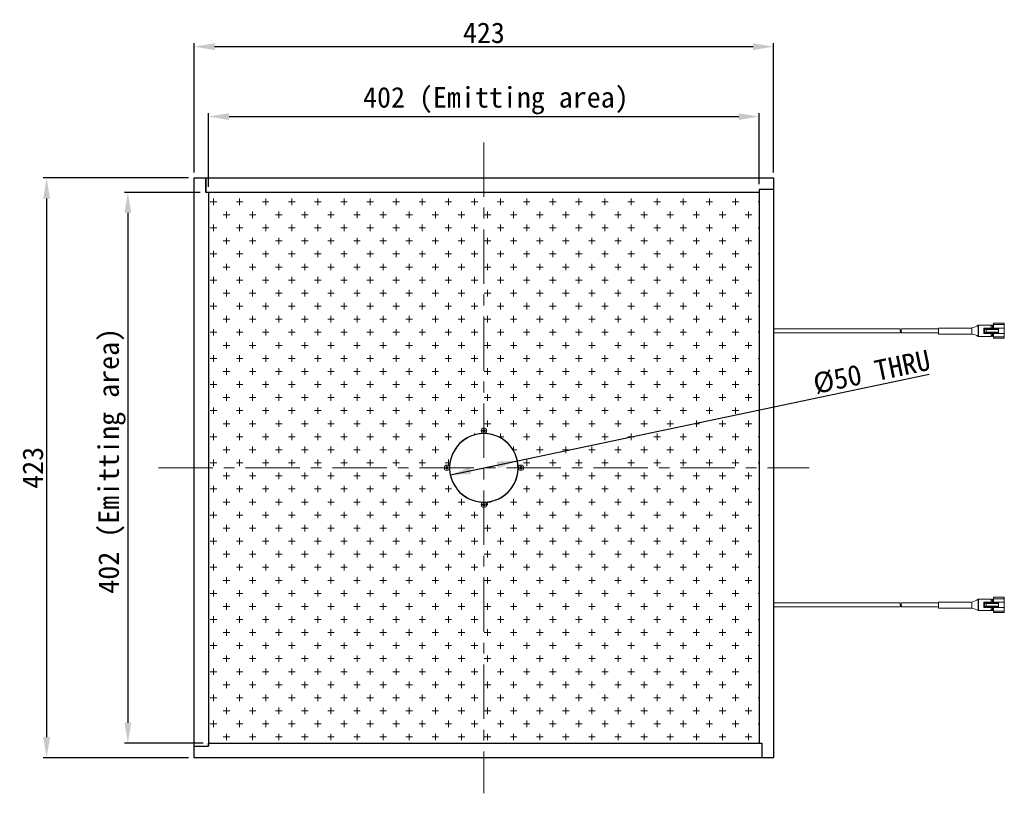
# Model space of a CAD drawing. Header units: millimetres. Extents: x 0 to 420, y 0 to 297.
# Tile 3 of 11: x 100 to 244, y 110 to 223. Entities that reach past the tile are written whole.
import ezdxf

# ---------------------------------------------------------------- set-up
doc = ezdxf.new("R2010")
doc.units = ezdxf.units.MM
doc.header["$LTSCALE"] = 0.25
doc.linetypes.add('CENTER', pattern=[50.8, 31.75, -6.35, 6.35, -6.35])
for name, color, linetype, lineweight in [('C-SIDE COVER', 7, 'Continuous', 25), ('CABLE 3P', 7, 'Continuous', 20), ('CENTER', 1, 'CENTER', 9), ('DIFFUSER', 4, 'Continuous', 20), ('DIMENSION', 6, 'Continuous', 15), ('MXB7785', 7, 'Continuous', 20), ('MXB8607', 7, 'Continuous', 20), ('SIDE COVER', 7, 'Continuous', 25)]:
    doc.layers.add(name, color=color, linetype=linetype, lineweight=lineweight)
doc.styles.add('VS Standard', font='msgothic.ttc', dxfattribs={"height": 3})
doc.dimstyles.new('VS Standard x0.2', dxfattribs={"dimtxt": 3, "dimasz": 3, "dimexe": 0.5, "dimexo": 0.8, "dimgap": 0.5, "dimtad": 3, "dimlfac": 5, "dimrnd": 0.0001, "dimzin": 9, "dimdsep": 46, "dimtxsty": 'VS Standard', "dimcen": 0, "dimaunit": 1, "dimadec": 0, "dimazin": 2, "dimtfac": 1, "dimtmove": 0, "dimatfit": 2, "dimfxl": 1, "dimtolj": 1, "dimtzin": 0, "dimarcsym": 0})

# ---------------------------------------------------------------- blocks, each defined once
blk = doc.blocks.new('*D7')
at = {"layer": 'Defpoints', "color": 0}
for p in [(207.78, 208.65), (127.38, 197.59), (207.78, 197.99)]:
    blk.add_point(p, dxfattribs=at)
at = {"layer": 'DIMENSION', "color": 0, "lineweight": -2}
for p, q in [((127.38, 198.39), (127.38, 209.15)), ((130.38, 208.65), (204.78, 208.65)), ((207.78, 198.79), (207.78, 209.15))]:
    blk.add_line(p, q, dxfattribs=at)
at = {"layer": 'DIMENSION', "color": 0}
for points in [[(130.38, 209.15), (130.38, 208.15), (127.38, 208.65)], [(204.78, 208.15), (204.78, 209.15), (207.78, 208.65)]]:
    blk.add_solid(points, dxfattribs=at)
at = {"layer": 'DIMENSION', "color": 0, "insert": (168.31, 210.97), "char_height": 3, "attachment_point": 5, "style": 'VS Standard'}
blk.add_mtext('\\A1;\\A1; 402 (Emitting area)', dxfattribs=at)
blk = doc.blocks.new('*D8')
at = {"layer": 'Defpoints', "color": 0}
for p in [(209.88, 218.86), (125.28, 199.69), (209.88, 199.69)]:
    blk.add_point(p, dxfattribs=at)
at = {"layer": 'DIMENSION', "color": 0, "lineweight": -2}
for p, q in [((125.28, 200.49), (125.28, 219.36)), ((128.28, 218.86), (206.88, 218.86)), ((209.88, 200.49), (209.88, 219.36))]:
    blk.add_line(p, q, dxfattribs=at)
at = {"layer": 'DIMENSION', "color": 0}
for points in [[(128.28, 219.36), (128.28, 218.36), (125.28, 218.86)], [(206.88, 218.36), (206.88, 219.36), (209.88, 218.86)]]:
    blk.add_solid(points, dxfattribs=at)
at = {"layer": 'DIMENSION', "color": 0, "insert": (167.58, 220.86), "char_height": 3, "attachment_point": 5, "style": 'VS Standard'}
blk.add_mtext('\\A1;423', dxfattribs=at)
blk = doc.blocks.new('*D9')
at = {"layer": 'Defpoints', "color": 0}
for p in [(126.98, 197.59), (115.61, 117.19), (127.38, 117.19)]:
    blk.add_point(p, dxfattribs=at)
at = {"layer": 'DIMENSION', "color": 0, "lineweight": -2}
for p, q in [((126.18, 197.59), (115.11, 197.59)), ((115.61, 194.59), (115.61, 120.19)), ((126.58, 117.19), (115.11, 117.19))]:
    blk.add_line(p, q, dxfattribs=at)
at = {"layer": 'DIMENSION', "color": 0}
for points in [[(116.11, 194.59), (115.11, 194.59), (115.61, 197.59)], [(115.11, 120.19), (116.11, 120.19), (115.61, 117.19)]]:
    blk.add_solid(points, dxfattribs=at)
at = {"layer": 'DIMENSION', "color": 0, "insert": (113.29, 157.39), "char_height": 3, "attachment_point": 5, "rotation": 90, "style": 'VS Standard'}
blk.add_mtext('\\A1;\\A1; 402 (Emitting area)', dxfattribs=at)
blk = doc.blocks.new('*D10')
at = {"layer": 'Defpoints', "color": 0}
for p in [(125.28, 199.69), (103.75, 115.09), (125.28, 115.09)]:
    blk.add_point(p, dxfattribs=at)
at = {"layer": 'DIMENSION', "color": 0, "lineweight": -2}
for p, q in [((124.48, 199.69), (103.25, 199.69)), ((103.75, 196.69), (103.75, 118.09)), ((124.48, 115.09), (103.25, 115.09))]:
    blk.add_line(p, q, dxfattribs=at)
at = {"layer": 'DIMENSION', "color": 0}
for points in [[(104.25, 196.69), (103.25, 196.69), (103.75, 199.69)], [(103.25, 118.09), (104.25, 118.09), (103.75, 115.09)]]:
    blk.add_solid(points, dxfattribs=at)
at = {"layer": 'DIMENSION', "color": 0, "insert": (101.75, 157.39), "char_height": 3, "attachment_point": 5, "rotation": 90, "style": 'VS Standard'}
blk.add_mtext('\\A1;423', dxfattribs=at)
blk = doc.blocks.new('*D14')
at = {"layer": 'Defpoints', "color": 0}
for p in [(172.47, 158.42), (162.69, 156.36)]:
    blk.add_point(p, dxfattribs=at)
at = {"layer": 'DIMENSION', "color": 0, "lineweight": -2}
for p, q in [((172.47, 158.42), (232.6, 171.08)), ((162.69, 156.36), (172.47, 158.42)), ((162.69, 156.36), (169.54, 157.8))]:
    blk.add_line(p, q, dxfattribs=at)
blk.add_arc((167.58, 157.39), 5, 276.6553, 17.6181, dxfattribs=at)
at = {"layer": 'DIMENSION', "color": 0}
for points in [[(169.64, 157.31), (169.44, 158.29), (172.47, 158.42)], [(165.52, 157.47), (165.73, 156.49), (162.69, 156.36)]]:
    blk.add_solid(points, dxfattribs=at)
at = {"layer": 'DIMENSION', "color": 0, "insert": (224.2, 171.35), "char_height": 3, "attachment_point": 5, "rotation": 11.8861, "style": 'VS Standard'}
blk.add_mtext('\\A1;\\A1;%%c50 THRU', dxfattribs=at)

msp = doc.modelspace()

# ---------------------------------------------------------------- hatches: boundary and pattern name
at = {"layer": 'DIFFUSER'}
h = msp.add_hatch(dxfattribs=at)
h.set_pattern_fill('PLUSSES', color=256, scale=0.25, style=0)
h.paths.add_polyline_path([(127.3814, 117.1921), (207.7814, 117.1921), (207.7814, 197.5921), (127.3814, 197.5921)])
h.paths.add_polyline_path([(167.5814, 152.3921, -0.011004), (167.3614, 152.3969, -0.38865945), (162.5863, 157.1721, -0.011004), (162.5814, 157.3921), (162.5764, 157.3921, -1), (161.7864, 157.3921, -1), (162.5764, 157.3921), (162.5814, 157.3921, -0.011004), (162.5863, 157.6121, -0.38865945), (167.3614, 162.3872, -0.011004), (167.5814, 162.3921), (167.5814, 162.3971, -2.41421356), (167.9764, 162.7921, -0.41421356), (167.5814, 162.3971), (167.5814, 162.3921, -0.011004), (167.8014, 162.3872, -0.38865945), (172.5766, 157.6121, -0.011004), (172.5814, 157.3921), (172.5864, 157.3921, -1), (173.3764, 157.3921, -1), (172.5864, 157.3921), (172.5814, 157.3921, -0.011004), (172.5766, 157.1721, -0.38865945), (167.8014, 152.3969, -0.011004), (167.5814, 152.3921), (167.5814, 152.3871, -0.41421356), (167.9764, 151.9921, -2.41421356), (167.5814, 152.3871)], flags=16)
h.paths.add_polyline_path([(167.3814, 152.0421), (167.5314, 152.0421), (167.5314, 152.1921), (167.6314, 152.1921), (167.6314, 152.0421), (167.7814, 152.0421), (167.7814, 151.9421), (167.6314, 151.9421), (167.6314, 151.7921), (167.5314, 151.7921), (167.5314, 151.9421), (167.3814, 151.9421)], flags=0)
h.paths.add_polyline_path([(167.4107, 151.9713), (167.5607, 151.9713), (167.5607, 151.8213), (167.6022, 151.8213), (167.6022, 151.9713), (167.7522, 151.9713), (167.7522, 152.0128), (167.6022, 152.0128), (167.6022, 152.1628), (167.5607, 152.1628), (167.5607, 152.0128), (167.4107, 152.0128)], flags=0)
h.paths.add_polyline_path([(162.2314, 157.3421), (162.2314, 157.1921), (162.1314, 157.1921), (162.1314, 157.3421), (161.9814, 157.3421), (161.9814, 157.4421), (162.1314, 157.4421), (162.1314, 157.5921), (162.2314, 157.5921), (162.2314, 157.4421), (162.3814, 157.4421), (162.3814, 157.3421)], flags=0)
h.paths.add_polyline_path([(162.1607, 157.2213), (162.2022, 157.2213), (162.2022, 157.3713), (162.3522, 157.3713), (162.3522, 157.4128), (162.2022, 157.4128), (162.2022, 157.5628), (162.1607, 157.5628), (162.1607, 157.4128), (162.0107, 157.4128), (162.0107, 157.3713), (162.1607, 157.3713)], flags=0)
h.paths.add_polyline_path([(172.9314, 157.3421), (172.7814, 157.3421), (172.7814, 157.4421), (172.9314, 157.4421), (172.9314, 157.5921), (173.0314, 157.5921), (173.0314, 157.4421), (173.1814, 157.4421), (173.1814, 157.3421), (173.0314, 157.3421), (173.0314, 157.1921), (172.9314, 157.1921)], flags=0)
h.paths.add_polyline_path([(172.9607, 157.2213), (173.0022, 157.2213), (173.0022, 157.3713), (173.1522, 157.3713), (173.1522, 157.4128), (173.0022, 157.4128), (173.0022, 157.5628), (172.9607, 157.5628), (172.9607, 157.4128), (172.8107, 157.4128), (172.8107, 157.3713), (172.9607, 157.3713)], flags=0)
h.paths.add_polyline_path([(167.5314, 162.5921), (167.5314, 162.7421), (167.3814, 162.7421), (167.3814, 162.8421), (167.5314, 162.8421), (167.5314, 162.9921), (167.6314, 162.9921), (167.6314, 162.8421), (167.7814, 162.8421), (167.7814, 162.7421), (167.6314, 162.7421), (167.6314, 162.5921)], flags=0)
h.paths.add_polyline_path([(167.4107, 162.7713), (167.5607, 162.7713), (167.5607, 162.6213), (167.6022, 162.6213), (167.6022, 162.7713), (167.7522, 162.7713), (167.7522, 162.8128), (167.6022, 162.8128), (167.6022, 162.9628), (167.5607, 162.9628), (167.5607, 162.8128), (167.4107, 162.8128)], flags=0)

# ---------------------------------------------------------------- linework, layer by layer
for p, q in [((209.8814, 177.6921), (209.8814, 177.0921)), ((209.8814, 137.6921), (209.8814, 137.0921))]:
    msp.add_line(p, q)
at = {"layer": 'C-SIDE COVER', "linetype": 'Continuous', "lineweight": 25}
for p, q in [((209.8814, 197.9921), (207.7814, 197.9921)), ((207.7814, 197.9921), (207.7814, 117.1921)), ((209.8814, 197.9921), (207.7814, 197.9921)), ((209.8814, 197.9921), (209.8814, 115.0921)), ((208.1814, 117.1921), (208.1814, 115.0921)), ((209.8814, 115.0921), (208.1814, 115.0921))]:
    msp.add_line(p, q, dxfattribs=at)
at = {"layer": 'CABLE 3P'}
for p, q in [((243.5549, 178.4921), (241.9549, 178.4921)), ((241.9549, 178.4921), (241.9549, 178.2921)), ((241.9549, 178.2921), (241.9549, 177.7921)), ((241.9549, 178.2921), (243.5549, 178.2921)), ((243.5549, 178.2921), (243.5549, 178.4921)), ((243.5549, 177.7921), (243.5549, 178.2921)), ((209.8814, 177.6921), (228.3756, 177.6921)), ((209.8814, 177.6921), (209.8814, 177.0921)), ((209.8814, 177.0921), (228.3756, 177.0921)), ((228.5164, 177.0921), (233.9549, 177.0921)), ((228.5228, 177.6921), (233.9549, 177.6921)), ((238.8349, 177.7921), (233.9549, 177.7921)), ((233.9549, 177.7921), (233.9549, 177.3521)), ((233.9549, 176.9121), (233.9549, 177.3521)), ((238.8349, 176.9121), (233.9549, 176.9121)), ((238.8349, 176.9021), (238.8349, 177.8021)), ((239.7349, 178.2121), (239.7973, 178.2121)), ((239.7349, 176.5721), (239.7349, 178.2121)), ((239.7973, 178.2121), (241.6549, 178.2121)), ((239.7973, 178.2121), (239.7973, 176.5721)), ((240.5776, 177.7921), (240.6776, 177.7921)), ((240.5776, 177.7921), (240.5776, 176.9921)), ((240.6776, 176.9921), (240.5776, 176.9921)), ((240.6776, 177.7921), (240.9049, 177.7921)), ((240.6776, 177.7921), (240.6776, 176.9921)), ((240.9049, 176.9921), (240.6776, 176.9921)), ((240.8136, 177.6721), (240.8136, 177.6121)), ((240.8136, 177.6721), (240.822, 177.6721)), ((240.8136, 177.6121), (240.822, 177.6121)), ((240.8136, 177.1721), (240.822, 177.1721)), ((240.8136, 177.1721), (240.8136, 177.1121)), ((240.8136, 177.1121), (240.822, 177.1121)), ((240.822, 177.6121), (240.822, 177.6721)), ((240.822, 177.6721), (242.6849, 177.6721)), ((242.6849, 177.6121), (240.822, 177.6121)), ((240.822, 177.1121), (240.822, 177.1721)), ((240.822, 177.1721), (242.6849, 177.1721)), ((242.6849, 177.1121), (240.822, 177.1121)), ((240.9049, 177.7121), (240.9009, 177.7121)), ((240.9009, 177.5721), (240.9049, 177.5721)), ((240.9049, 177.2121), (240.9009, 177.2121)), ((240.9009, 177.0721), (240.9049, 177.0721)), ((240.9049, 177.7921), (242.7049, 177.7921)), ((240.9049, 177.7921), (240.9049, 177.7121)), ((240.9049, 177.5721), (240.9049, 177.2121)), ((240.9049, 177.0721), (240.9049, 176.9921)), ((242.7049, 176.9921), (240.9049, 176.9921)), ((242.7049, 177.6921), (240.9092, 177.6921)), ((240.9092, 177.5921), (242.7049, 177.5921)), ((242.7049, 177.1921), (240.9092, 177.1921)), ((240.9092, 177.0921), (242.7049, 177.0921)), ((241.6549, 178.2121), (241.6549, 177.7921)), ((241.8549, 178.1921), (241.6549, 178.1921)), ((241.6549, 178.0921), (241.8549, 178.0921)), ((241.6549, 176.9921), (241.6549, 176.5721)), ((241.8549, 178.1921), (241.8549, 178.0921)), ((241.9549, 178.0921), (241.8549, 178.0921)), ((241.8549, 178.0921), (241.8549, 177.7921)), ((241.8549, 176.9921), (241.8549, 176.6921)), ((241.9549, 176.9921), (241.9549, 176.4921)), ((242.6849, 177.6721), (242.7049, 177.6921)), ((242.6849, 177.6721), (242.6849, 177.6121)), ((242.6849, 177.6121), (242.7049, 177.5921)), ((242.6849, 177.1721), (242.7049, 177.1921)), ((242.6849, 177.1721), (242.6849, 177.1121)), ((242.6849, 177.1121), (242.7049, 177.0921)), ((242.7049, 177.7921), (242.7049, 177.6921)), ((243.5549, 177.7921), (242.7049, 177.7921)), ((242.7049, 177.5921), (242.7049, 177.6921)), ((242.7049, 177.5921), (242.7049, 177.1921)), ((242.7049, 177.0921), (242.7049, 177.1921)), ((242.7049, 177.0921), (242.7049, 176.9921)), ((242.7049, 176.9921), (243.5549, 176.9921)), ((243.5549, 176.9921), (243.5549, 177.7921)), ((243.5549, 176.9921), (243.5549, 176.4921)), ((239.7973, 176.5721), (239.7349, 176.5721)), ((241.6549, 176.5721), (239.7973, 176.5721)), ((241.8549, 176.6921), (241.6549, 176.6921)), ((241.6549, 176.5921), (241.8549, 176.5921)), ((241.8549, 176.6921), (241.8549, 176.5921)), ((241.8549, 176.6921), (241.9549, 176.6921)), ((241.9549, 176.4921), (241.9549, 176.2921)), ((243.5549, 176.4921), (241.9549, 176.4921)), ((241.9549, 176.2921), (243.5549, 176.2921)), ((243.5549, 176.2921), (243.5549, 176.4921)), ((239.7349, 138.2121), (239.7973, 138.2121)), ((239.7349, 136.5721), (239.7349, 138.2121)), ((239.7973, 138.2121), (241.6549, 138.2121)), ((239.7973, 138.2121), (239.7973, 136.5721)), ((241.6549, 138.2121), (241.6549, 137.7921)), ((241.8549, 138.1921), (241.6549, 138.1921)), ((241.6549, 138.0921), (241.8549, 138.0921)), ((241.8549, 138.1921), (241.8549, 138.0921)), ((241.9549, 138.0921), (241.8549, 138.0921)), ((241.8549, 138.0921), (241.8549, 137.7921)), ((243.5549, 138.4921), (241.9549, 138.4921)), ((241.9549, 138.4921), (241.9549, 138.2921)), ((241.9549, 138.2921), (241.9549, 137.7921)), ((241.9549, 138.2921), (243.5549, 138.2921)), ((243.5549, 138.2921), (243.5549, 138.4921)), ((243.5549, 137.7921), (243.5549, 138.2921)), ((209.8814, 137.6921), (228.3756, 137.6921)), ((209.8814, 137.6921), (209.8814, 137.0921)), ((209.8814, 137.0921), (228.3756, 137.0921)), ((228.5164, 137.0921), (233.9549, 137.0921)), ((228.5228, 137.6921), (233.9549, 137.6921)), ((238.8349, 137.7921), (233.9549, 137.7921)), ((233.9549, 137.7921), (233.9549, 137.3521)), ((233.9549, 136.9121), (233.9549, 137.3521)), ((238.8349, 136.9121), (233.9549, 136.9121)), ((238.8349, 136.9021), (238.8349, 137.8021)), ((239.7973, 136.5721), (239.7349, 136.5721)), ((241.6549, 136.5721), (239.7973, 136.5721)), ((240.5776, 137.7921), (240.6776, 137.7921)), ((240.5776, 137.7921), (240.5776, 136.9921)), ((240.6776, 136.9921), (240.5776, 136.9921)), ((240.6776, 137.7921), (240.9049, 137.7921)), ((240.6776, 137.7921), (240.6776, 136.9921)), ((240.9049, 136.9921), (240.6776, 136.9921)), ((240.8136, 137.6721), (240.8136, 137.6121)), ((240.8136, 137.6721), (240.822, 137.6721)), ((240.8136, 137.6121), (240.822, 137.6121)), ((240.8136, 137.1721), (240.822, 137.1721)), ((240.8136, 137.1721), (240.8136, 137.1121)), ((240.8136, 137.1121), (240.822, 137.1121)), ((240.822, 137.6121), (240.822, 137.6721)), ((240.822, 137.6721), (242.6849, 137.6721)), ((242.6849, 137.6121), (240.822, 137.6121)), ((240.822, 137.1121), (240.822, 137.1721)), ((240.822, 137.1721), (242.6849, 137.1721)), ((242.6849, 137.1121), (240.822, 137.1121)), ((240.9049, 137.7121), (240.9009, 137.7121)), ((240.9009, 137.5721), (240.9049, 137.5721)), ((240.9049, 137.2121), (240.9009, 137.2121)), ((240.9009, 137.0721), (240.9049, 137.0721)), ((240.9049, 137.7921), (242.7049, 137.7921)), ((240.9049, 137.7921), (240.9049, 137.7121)), ((240.9049, 137.5721), (240.9049, 137.2121)), ((240.9049, 137.0721), (240.9049, 136.9921)), ((242.7049, 136.9921), (240.9049, 136.9921)), ((242.7049, 137.6921), (240.9092, 137.6921)), ((240.9092, 137.5921), (242.7049, 137.5921)), ((242.7049, 137.1921), (240.9092, 137.1921)), ((240.9092, 137.0921), (242.7049, 137.0921)), ((241.6549, 136.9921), (241.6549, 136.5721)), ((241.8549, 136.6921), (241.6549, 136.6921)), ((241.6549, 136.5921), (241.8549, 136.5921)), ((241.8549, 136.9921), (241.8549, 136.6921)), ((241.8549, 136.6921), (241.8549, 136.5921)), ((241.8549, 136.6921), (241.9549, 136.6921)), ((241.9549, 136.9921), (241.9549, 136.4921)), ((242.6849, 137.6721), (242.7049, 137.6921)), ((242.6849, 137.6721), (242.6849, 137.6121)), ((242.6849, 137.6121), (242.7049, 137.5921)), ((242.6849, 137.1721), (242.7049, 137.1921)), ((242.6849, 137.1721), (242.6849, 137.1121)), ((242.6849, 137.1121), (242.7049, 137.0921)), ((242.7049, 137.7921), (242.7049, 137.6921)), ((243.5549, 137.7921), (242.7049, 137.7921)), ((242.7049, 137.5921), (242.7049, 137.6921)), ((242.7049, 137.5921), (242.7049, 137.1921)), ((242.7049, 137.0921), (242.7049, 137.1921)), ((242.7049, 137.0921), (242.7049, 136.9921)), ((242.7049, 136.9921), (243.5549, 136.9921)), ((243.5549, 136.9921), (243.5549, 137.7921)), ((243.5549, 136.9921), (243.5549, 136.4921)), ((241.9549, 136.4921), (241.9549, 136.2921)), ((243.5549, 136.4921), (241.9549, 136.4921)), ((241.9549, 136.2921), (243.5549, 136.2921)), ((243.5549, 136.2921), (243.5549, 136.4921))]:
    msp.add_line(p, q, dxfattribs=at)
for centre, radius, start, end in [((241.8549, 178.2921), 0.1, 270, 0), ((228.6415, 177.5412), 0.3057, 150.428121, 209.195037), ((228.1164, 177.5429), 0.2991, 329.713291, 29.909867), ((228.1159, 177.2412), 0.2995, 330.131665, 30.245177), ((228.7893, 177.2448), 0.3127, 151.901185, 209.230022), ((228.7696, 177.5343), 0.293, 147.409179, 210.203585), ((228.2628, 177.2396), 0.2934, 329.818965, 31.312243), ((238.3113, 180.1443), 2.4, 282.601547, 306.382256), ((238.4753, 174.5292), 2.4, 58.343882, 81.383512), ((240.9191, 177.708), 0.0187, 167.242859, 237.996871), ((240.9191, 177.5762), 0.0187, 122.003129, 192.757141), ((240.9191, 177.208), 0.0187, 167.242859, 237.996871), ((240.9191, 177.0762), 0.0187, 122.003129, 192.757141), ((240.943, 177.7359), 0.0449, 212.003129, 282.757141), ((240.943, 177.5483), 0.0449, 77.242859, 147.996871), ((240.943, 177.2359), 0.0449, 212.003129, 282.757141), ((240.943, 177.0483), 0.0449, 77.242859, 147.996871), ((241.8549, 176.4921), 0.1, 0, 90), ((238.3113, 140.1443), 2.4, 282.601547, 306.382256), ((241.8549, 138.2921), 0.1, 270, 0), ((228.6415, 137.5412), 0.3057, 150.428121, 209.195037), ((228.1164, 137.5429), 0.2991, 329.713291, 29.909867), ((228.1159, 137.2412), 0.2995, 330.131665, 30.245177), ((228.7893, 137.2448), 0.3127, 151.901185, 209.230022), ((228.7696, 137.5343), 0.293, 147.409179, 210.203585), ((228.2628, 137.2396), 0.2934, 329.818965, 31.312243), ((238.4753, 134.5292), 2.4, 58.343882, 81.383512), ((240.9191, 137.708), 0.0187, 167.242859, 237.996871), ((240.9191, 137.5762), 0.0187, 122.003129, 192.757141), ((240.9191, 137.208), 0.0187, 167.242859, 237.996871), ((240.9191, 137.0762), 0.0187, 122.003129, 192.757141), ((240.943, 137.7359), 0.0449, 212.003129, 282.757141), ((240.943, 137.5483), 0.0449, 77.242859, 147.996871), ((240.943, 137.2359), 0.0449, 212.003129, 282.757141), ((240.943, 137.0483), 0.0449, 77.242859, 147.996871), ((241.8549, 136.4921), 0.1, 0, 90)]:
    msp.add_arc(centre, radius, start, end, dxfattribs=at)
for points in [[(240.9009, 177.7121), (240.8498, 177.7121), (240.8136, 177.6955), (240.8136, 177.6721)], [(240.8136, 177.6121), (240.8136, 177.5887), (240.8498, 177.5721), (240.9009, 177.5721)], [(240.9009, 177.2121), (240.8498, 177.2121), (240.8136, 177.1955), (240.8136, 177.1721)], [(240.8136, 177.1121), (240.8136, 177.0887), (240.8498, 177.0721), (240.9009, 177.0721)], [(240.822, 177.6721), (240.822, 177.6838), (240.8581, 177.6921), (240.9092, 177.6921)], [(240.9092, 177.5921), (240.8581, 177.5921), (240.822, 177.6004), (240.822, 177.6121)], [(240.822, 177.1721), (240.822, 177.1838), (240.8581, 177.1921), (240.9092, 177.1921)], [(240.9092, 177.0921), (240.8581, 177.0921), (240.822, 177.1004), (240.822, 177.1121)], [(240.9009, 137.7121), (240.8498, 137.7121), (240.8136, 137.6955), (240.8136, 137.6721)], [(240.8136, 137.6121), (240.8136, 137.5887), (240.8498, 137.5721), (240.9009, 137.5721)], [(240.9009, 137.2121), (240.8498, 137.2121), (240.8136, 137.1955), (240.8136, 137.1721)], [(240.8136, 137.1121), (240.8136, 137.0887), (240.8498, 137.0721), (240.9009, 137.0721)], [(240.822, 137.6721), (240.822, 137.6838), (240.8581, 137.6921), (240.9092, 137.6921)], [(240.9092, 137.5921), (240.8581, 137.5921), (240.822, 137.6004), (240.822, 137.6121)], [(240.822, 137.1721), (240.822, 137.1838), (240.8581, 137.1921), (240.9092, 137.1921)], [(240.9092, 137.0921), (240.8581, 137.0921), (240.822, 137.1004), (240.822, 137.1121)]]:
    msp.add_rational_spline(points, [1, 0.804737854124, 0.804737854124, 1], degree=3, dxfattribs=at)
at = {"layer": 'CENTER'}
for p, q in [((167.5814, 204.8921), (167.5814, 109.8921)), ((120.0814, 157.3921), (215.0814, 157.3921))]:
    msp.add_line(p, q, dxfattribs=at)
at = {"layer": 'DIFFUSER'}
msp.add_circle((167.5814, 157.3921), 5, dxfattribs=at)
at = {"layer": 'DIFFUSER', "linetype": 'Continuous', "lineweight": 25}
for start, end in [(92.521828, 177.478172), (90, 92.521828), (87.478172, 90), (2.521828, 87.478172), (177.478172, 182.521828), (182.521828, 267.478172), (272.521828, 357.478172), (357.478172, 2.521828), (267.478172, 270)]:
    msp.add_arc((167.5814, 157.3921), 5, start, end, dxfattribs=at)
at = {"layer": 'DIFFUSER', "color": 7, "linetype": 'Continuous', "lineweight": 25}
msp.add_arc((167.5814, 157.3921), 5, 270, 272.521828, dxfattribs=at)
at = {"layer": 'MXB7785', "color": 7, "linetype": 'Continuous', "lineweight": 25}
for p, q in [((167.3814, 162.7421), (167.3814, 162.8421)), ((167.3814, 162.8421), (167.5314, 162.8421)), ((167.4107, 162.8128), (167.3814, 162.8421)), ((167.4107, 162.7713), (167.3814, 162.7421)), ((167.5314, 162.7421), (167.3814, 162.7421)), ((167.4107, 162.7713), (167.4107, 162.8128)), ((167.4107, 162.8128), (167.5607, 162.8128)), ((167.5607, 162.7713), (167.4107, 162.7713)), ((167.5607, 162.9628), (167.5314, 162.9921)), ((167.5314, 162.8421), (167.5314, 162.9921)), ((167.5314, 162.9921), (167.6314, 162.9921)), ((167.5314, 162.8421), (167.5607, 162.8128)), ((167.5607, 162.7713), (167.5314, 162.7421)), ((167.5314, 162.5921), (167.5314, 162.7421)), ((167.5607, 162.6213), (167.5314, 162.5921)), ((167.6314, 162.5921), (167.5314, 162.5921)), ((167.5607, 162.9628), (167.6022, 162.9628)), ((167.5607, 162.8128), (167.5607, 162.9628)), ((167.5607, 162.6213), (167.5607, 162.7713)), ((167.6022, 162.6213), (167.5607, 162.6213)), ((167.6022, 162.9628), (167.6314, 162.9921)), ((167.6022, 162.9628), (167.6022, 162.8128)), ((167.6022, 162.8128), (167.6314, 162.8421)), ((167.6022, 162.8128), (167.7522, 162.8128)), ((167.6022, 162.7713), (167.6022, 162.6213)), ((167.7522, 162.7713), (167.6022, 162.7713)), ((167.6022, 162.7713), (167.6314, 162.7421)), ((167.6022, 162.6213), (167.6314, 162.5921)), ((167.6314, 162.9921), (167.6314, 162.8421)), ((167.6314, 162.8421), (167.7814, 162.8421)), ((167.7814, 162.7421), (167.6314, 162.7421)), ((167.6314, 162.7421), (167.6314, 162.5921)), ((167.7522, 162.8128), (167.7814, 162.8421)), ((167.7522, 162.8128), (167.7522, 162.7713)), ((167.7522, 162.7713), (167.7814, 162.7421)), ((167.7814, 162.8421), (167.7814, 162.7421)), ((161.9814, 157.3421), (161.9814, 157.4421)), ((162.0107, 157.4128), (161.9814, 157.4421)), ((161.9814, 157.4421), (162.1314, 157.4421)), ((162.0107, 157.3713), (161.9814, 157.3421)), ((162.1314, 157.3421), (161.9814, 157.3421)), ((162.0107, 157.3713), (162.0107, 157.4128)), ((162.0107, 157.4128), (162.1607, 157.4128)), ((162.1607, 157.3713), (162.0107, 157.3713)), ((162.1607, 157.5628), (162.1314, 157.5921)), ((162.1314, 157.4421), (162.1314, 157.5921)), ((162.1314, 157.5921), (162.2314, 157.5921)), ((162.1314, 157.4421), (162.1607, 157.4128)), ((162.1607, 157.3713), (162.1314, 157.3421)), ((162.1314, 157.1921), (162.1314, 157.3421)), ((162.1607, 157.2213), (162.1314, 157.1921)), ((162.2314, 157.1921), (162.1314, 157.1921)), ((162.1607, 157.5628), (162.2022, 157.5628)), ((162.1607, 157.4128), (162.1607, 157.5628)), ((162.1607, 157.2213), (162.1607, 157.3713)), ((162.2022, 157.2213), (162.1607, 157.2213)), ((162.2022, 157.5628), (162.2314, 157.5921)), ((162.2022, 157.5628), (162.2022, 157.4128)), ((162.2022, 157.4128), (162.2314, 157.4421)), ((162.2022, 157.4128), (162.3522, 157.4128)), ((162.2022, 157.3713), (162.2022, 157.2213)), ((162.3522, 157.3713), (162.2022, 157.3713)), ((162.2022, 157.3713), (162.2314, 157.3421)), ((162.2022, 157.2213), (162.2314, 157.1921)), ((162.2314, 157.5921), (162.2314, 157.4421)), ((162.2314, 157.4421), (162.3814, 157.4421)), ((162.3814, 157.3421), (162.2314, 157.3421)), ((162.2314, 157.3421), (162.2314, 157.1921)), ((162.3522, 157.4128), (162.3814, 157.4421)), ((162.3522, 157.4128), (162.3522, 157.3713)), ((162.3522, 157.3713), (162.3814, 157.3421)), ((162.3814, 157.4421), (162.3814, 157.3421)), ((172.7814, 157.3421), (172.7814, 157.4421)), ((172.8107, 157.4128), (172.7814, 157.4421)), ((172.7814, 157.4421), (172.9314, 157.4421)), ((172.8107, 157.3713), (172.7814, 157.3421)), ((172.9314, 157.3421), (172.7814, 157.3421)), ((172.8107, 157.3713), (172.8107, 157.4128)), ((172.8107, 157.4128), (172.9607, 157.4128)), ((172.9607, 157.3713), (172.8107, 157.3713)), ((172.9607, 157.5628), (172.9314, 157.5921)), ((172.9314, 157.4421), (172.9314, 157.5921)), ((172.9314, 157.5921), (173.0314, 157.5921)), ((172.9314, 157.4421), (172.9607, 157.4128)), ((172.9607, 157.3713), (172.9314, 157.3421)), ((172.9314, 157.1921), (172.9314, 157.3421)), ((172.9607, 157.2213), (172.9314, 157.1921)), ((173.0314, 157.1921), (172.9314, 157.1921)), ((172.9607, 157.5628), (173.0022, 157.5628)), ((172.9607, 157.4128), (172.9607, 157.5628)), ((172.9607, 157.2213), (172.9607, 157.3713)), ((173.0022, 157.2213), (172.9607, 157.2213)), ((173.0022, 157.5628), (173.0314, 157.5921)), ((173.0022, 157.5628), (173.0022, 157.4128)), ((173.0022, 157.4128), (173.0314, 157.4421)), ((173.0022, 157.4128), (173.1522, 157.4128)), ((173.0022, 157.3713), (173.0022, 157.2213)), ((173.1522, 157.3713), (173.0022, 157.3713)), ((173.0022, 157.3713), (173.0314, 157.3421)), ((173.0022, 157.2213), (173.0314, 157.1921)), ((173.0314, 157.5921), (173.0314, 157.4421)), ((173.0314, 157.4421), (173.1814, 157.4421)), ((173.1814, 157.3421), (173.0314, 157.3421)), ((173.0314, 157.3421), (173.0314, 157.1921)), ((173.1522, 157.4128), (173.1814, 157.4421)), ((173.1522, 157.4128), (173.1522, 157.3713)), ((173.1522, 157.3713), (173.1814, 157.3421)), ((173.1814, 157.4421), (173.1814, 157.3421)), ((167.3814, 151.9421), (167.3814, 152.0421)), ((167.4107, 152.0128), (167.3814, 152.0421)), ((167.3814, 152.0421), (167.5314, 152.0421)), ((167.4107, 151.9713), (167.3814, 151.9421)), ((167.5314, 151.9421), (167.3814, 151.9421)), ((167.4107, 151.9713), (167.4107, 152.0128)), ((167.4107, 152.0128), (167.5607, 152.0128)), ((167.5607, 151.9713), (167.4107, 151.9713)), ((167.5607, 152.1628), (167.5314, 152.1921)), ((167.5314, 152.0421), (167.5314, 152.1921)), ((167.5314, 152.1921), (167.6314, 152.1921)), ((167.5314, 152.0421), (167.5607, 152.0128)), ((167.5607, 151.9713), (167.5314, 151.9421)), ((167.5314, 151.7921), (167.5314, 151.9421)), ((167.5607, 151.8213), (167.5314, 151.7921)), ((167.6314, 151.7921), (167.5314, 151.7921)), ((167.5607, 152.1628), (167.6022, 152.1628)), ((167.5607, 152.0128), (167.5607, 152.1628)), ((167.5607, 151.8213), (167.5607, 151.9713)), ((167.6022, 151.8213), (167.5607, 151.8213)), ((167.6022, 152.1628), (167.6314, 152.1921)), ((167.6022, 152.1628), (167.6022, 152.0128)), ((167.6022, 152.0128), (167.6314, 152.0421)), ((167.6022, 152.0128), (167.7522, 152.0128)), ((167.6022, 151.9713), (167.6022, 151.8213)), ((167.7522, 151.9713), (167.6022, 151.9713)), ((167.6022, 151.9713), (167.6314, 151.9421)), ((167.6022, 151.8213), (167.6314, 151.7921)), ((167.6314, 152.1921), (167.6314, 152.0421)), ((167.6314, 152.0421), (167.7814, 152.0421)), ((167.7814, 151.9421), (167.6314, 151.9421)), ((167.6314, 151.9421), (167.6314, 151.7921)), ((167.7522, 152.0128), (167.7814, 152.0421)), ((167.7522, 152.0128), (167.7522, 151.9713)), ((167.7522, 151.9713), (167.7814, 151.9421)), ((167.7814, 152.0421), (167.7814, 151.9421))]:
    msp.add_line(p, q, dxfattribs=at)
at = {"layer": 'MXB8607'}
for p, q in [((167.3814, 162.7421), (167.3814, 162.8421)), ((167.4107, 162.8128), (167.3814, 162.8421)), ((167.3814, 162.8421), (167.5314, 162.8421)), ((167.4107, 162.7713), (167.3814, 162.7421)), ((167.5314, 162.7421), (167.3814, 162.7421)), ((167.4107, 162.7713), (167.4107, 162.8128)), ((167.4107, 162.8128), (167.5607, 162.8128)), ((167.5607, 162.7713), (167.4107, 162.7713)), ((167.5607, 162.9628), (167.5314, 162.9921)), ((167.5314, 162.8421), (167.5314, 162.9921)), ((167.5314, 162.9921), (167.6314, 162.9921)), ((167.5314, 162.8421), (167.5607, 162.8128)), ((167.5607, 162.7713), (167.5314, 162.7421)), ((167.5314, 162.5921), (167.5314, 162.7421)), ((167.5607, 162.6213), (167.5314, 162.5921)), ((167.6314, 162.5921), (167.5314, 162.5921)), ((167.5607, 162.9628), (167.6022, 162.9628)), ((167.5607, 162.8128), (167.5607, 162.9628)), ((167.5607, 162.6213), (167.5607, 162.7713)), ((167.6022, 162.6213), (167.5607, 162.6213)), ((167.6022, 162.9628), (167.6314, 162.9921)), ((167.6022, 162.9628), (167.6022, 162.8128)), ((167.6022, 162.8128), (167.6314, 162.8421)), ((167.6022, 162.8128), (167.7522, 162.8128)), ((167.6022, 162.7713), (167.6022, 162.6213)), ((167.7522, 162.7713), (167.6022, 162.7713)), ((167.6022, 162.7713), (167.6314, 162.7421)), ((167.6022, 162.6213), (167.6314, 162.5921)), ((167.6314, 162.9921), (167.6314, 162.8421)), ((167.6314, 162.8421), (167.7814, 162.8421)), ((167.7814, 162.7421), (167.6314, 162.7421)), ((167.6314, 162.7421), (167.6314, 162.5921)), ((167.7522, 162.8128), (167.7814, 162.8421)), ((167.7522, 162.8128), (167.7522, 162.7713)), ((167.7522, 162.7713), (167.7814, 162.7421)), ((167.7814, 162.8421), (167.7814, 162.7421)), ((161.9814, 157.3421), (161.9814, 157.4421)), ((162.0107, 157.4128), (161.9814, 157.4421)), ((161.9814, 157.4421), (162.1314, 157.4421)), ((162.0107, 157.3713), (161.9814, 157.3421)), ((162.1314, 157.3421), (161.9814, 157.3421)), ((162.0107, 157.3713), (162.0107, 157.4128)), ((162.0107, 157.4128), (162.1607, 157.4128)), ((162.1607, 157.3713), (162.0107, 157.3713)), ((162.1607, 157.5628), (162.1314, 157.5921)), ((162.1314, 157.4421), (162.1314, 157.5921)), ((162.1314, 157.5921), (162.2314, 157.5921)), ((162.1314, 157.4421), (162.1607, 157.4128)), ((162.1607, 157.3713), (162.1314, 157.3421)), ((162.1314, 157.1921), (162.1314, 157.3421)), ((162.1607, 157.2213), (162.1314, 157.1921)), ((162.2314, 157.1921), (162.1314, 157.1921)), ((162.1607, 157.5628), (162.2022, 157.5628)), ((162.1607, 157.4128), (162.1607, 157.5628)), ((162.1607, 157.2213), (162.1607, 157.3713)), ((162.2022, 157.2213), (162.1607, 157.2213)), ((162.2022, 157.5628), (162.2314, 157.5921)), ((162.2022, 157.5628), (162.2022, 157.4128)), ((162.2022, 157.4128), (162.2314, 157.4421)), ((162.2022, 157.4128), (162.3522, 157.4128)), ((162.2022, 157.3713), (162.2022, 157.2213)), ((162.3522, 157.3713), (162.2022, 157.3713)), ((162.2022, 157.3713), (162.2314, 157.3421)), ((162.2022, 157.2213), (162.2314, 157.1921)), ((162.2314, 157.5921), (162.2314, 157.4421)), ((162.2314, 157.4421), (162.3814, 157.4421)), ((162.3814, 157.3421), (162.2314, 157.3421)), ((162.2314, 157.3421), (162.2314, 157.1921)), ((162.3522, 157.4128), (162.3814, 157.4421)), ((162.3522, 157.4128), (162.3522, 157.3713)), ((162.3522, 157.3713), (162.3814, 157.3421)), ((162.3814, 157.4421), (162.3814, 157.3421)), ((172.7814, 157.3421), (172.7814, 157.4421)), ((172.8107, 157.4128), (172.7814, 157.4421)), ((172.7814, 157.4421), (172.9314, 157.4421)), ((172.8107, 157.3713), (172.7814, 157.3421)), ((172.9314, 157.3421), (172.7814, 157.3421)), ((172.8107, 157.3713), (172.8107, 157.4128)), ((172.8107, 157.4128), (172.9607, 157.4128)), ((172.9607, 157.3713), (172.8107, 157.3713)), ((172.9607, 157.5628), (172.9314, 157.5921)), ((172.9314, 157.4421), (172.9314, 157.5921)), ((172.9314, 157.5921), (173.0314, 157.5921)), ((172.9314, 157.4421), (172.9607, 157.4128)), ((172.9607, 157.3713), (172.9314, 157.3421)), ((172.9314, 157.1921), (172.9314, 157.3421)), ((172.9607, 157.2213), (172.9314, 157.1921)), ((173.0314, 157.1921), (172.9314, 157.1921)), ((172.9607, 157.5628), (173.0022, 157.5628)), ((172.9607, 157.4128), (172.9607, 157.5628)), ((172.9607, 157.2213), (172.9607, 157.3713)), ((173.0022, 157.2213), (172.9607, 157.2213)), ((173.0022, 157.5628), (173.0314, 157.5921)), ((173.0022, 157.5628), (173.0022, 157.4128)), ((173.0022, 157.4128), (173.0314, 157.4421)), ((173.0022, 157.4128), (173.1522, 157.4128)), ((173.0022, 157.3713), (173.0022, 157.2213)), ((173.1522, 157.3713), (173.0022, 157.3713)), ((173.0022, 157.3713), (173.0314, 157.3421)), ((173.0022, 157.2213), (173.0314, 157.1921)), ((173.0314, 157.5921), (173.0314, 157.4421)), ((173.0314, 157.4421), (173.1814, 157.4421)), ((173.1814, 157.3421), (173.0314, 157.3421)), ((173.0314, 157.3421), (173.0314, 157.1921)), ((173.1522, 157.4128), (173.1814, 157.4421)), ((173.1522, 157.4128), (173.1522, 157.3713)), ((173.1522, 157.3713), (173.1814, 157.3421)), ((173.1814, 157.4421), (173.1814, 157.3421)), ((167.3814, 151.9421), (167.3814, 152.0421)), ((167.3814, 152.0421), (167.5314, 152.0421)), ((167.4107, 152.0128), (167.3814, 152.0421)), ((167.4107, 151.9713), (167.3814, 151.9421)), ((167.5314, 151.9421), (167.3814, 151.9421)), ((167.4107, 151.9713), (167.4107, 152.0128)), ((167.4107, 152.0128), (167.5607, 152.0128)), ((167.5607, 151.9713), (167.4107, 151.9713)), ((167.5607, 152.1628), (167.5314, 152.1921)), ((167.5314, 152.0421), (167.5314, 152.1921)), ((167.5314, 152.1921), (167.6314, 152.1921)), ((167.5314, 152.0421), (167.5607, 152.0128)), ((167.5607, 151.9713), (167.5314, 151.9421)), ((167.5314, 151.7921), (167.5314, 151.9421)), ((167.5607, 151.8213), (167.5314, 151.7921)), ((167.6314, 151.7921), (167.5314, 151.7921)), ((167.5607, 152.1628), (167.6022, 152.1628)), ((167.5607, 152.0128), (167.5607, 152.1628)), ((167.5607, 151.8213), (167.5607, 151.9713)), ((167.6022, 151.8213), (167.5607, 151.8213)), ((167.6022, 152.1628), (167.6314, 152.1921)), ((167.6022, 152.1628), (167.6022, 152.0128)), ((167.6022, 152.0128), (167.6314, 152.0421)), ((167.6022, 152.0128), (167.7522, 152.0128)), ((167.6022, 151.9713), (167.6022, 151.8213)), ((167.7522, 151.9713), (167.6022, 151.9713)), ((167.6022, 151.9713), (167.6314, 151.9421)), ((167.6022, 151.8213), (167.6314, 151.7921)), ((167.6314, 152.1921), (167.6314, 152.0421)), ((167.6314, 152.0421), (167.7814, 152.0421)), ((167.7814, 151.9421), (167.6314, 151.9421)), ((167.6314, 151.9421), (167.6314, 151.7921)), ((167.7522, 152.0128), (167.7814, 152.0421)), ((167.7522, 152.0128), (167.7522, 151.9713)), ((167.7522, 151.9713), (167.7814, 151.9421)), ((167.7814, 152.0421), (167.7814, 151.9421))]:
    msp.add_line(p, q, dxfattribs=at)
for centre in [(167.5814, 162.7921), (162.1814, 157.3921), (172.9814, 157.3921), (167.5814, 151.9921)]:
    msp.add_circle(centre, 0.395, dxfattribs=at)
at = {"layer": 'SIDE COVER', "linetype": 'Continuous', "lineweight": 25}
for p, q in [((125.2814, 199.6921), (126.9814, 199.6921)), ((125.2814, 116.7921), (125.2814, 199.6921)), ((126.9814, 199.6921), (126.9814, 197.5921)), ((126.9814, 199.6921), (209.8814, 199.6921)), ((126.9814, 197.5921), (126.9814, 199.6921)), ((207.7814, 197.5921), (126.9814, 197.5921)), ((127.3814, 197.5921), (127.3814, 116.7921)), ((125.2814, 115.0921), (125.2814, 116.7921)), ((125.2814, 116.7921), (127.3814, 116.7921)), ((127.3814, 117.1921), (208.1814, 117.1921)), ((208.1814, 115.0921), (125.2814, 115.0921))]:
    msp.add_line(p, q, dxfattribs=at)
at = {"layer": 'SIDE COVER', "color": 7, "linetype": 'Continuous', "lineweight": 25}
for p, q in [((209.8814, 199.6921), (209.8814, 197.9921)), ((127.3814, 197.5921), (126.9814, 197.5921)), ((207.7814, 197.9921), (207.7814, 197.5921)), ((125.2814, 116.7921), (127.3814, 116.7921)), ((127.3814, 116.7921), (127.3814, 117.1921)), ((207.7814, 117.1921), (208.1814, 117.1921)), ((208.1814, 117.1921), (208.1814, 115.0921))]:
    msp.add_line(p, q, dxfattribs=at)

# ---------------------------------------------------------------- dimensions: what is measured, and where the dimension line sits
at = {"layer": 'DIMENSION'}
dim = msp.add_linear_dim(base=(209.8814, 218.8613), p1=(125.2814, 199.6921), p2=(209.8814, 199.6921), dimstyle='VS Standard x0.2', override={"dimtxsty": 'VS Standard'}, dxfattribs=at)
dim.commit()
dim.dimension.update_dxf_attribs({"geometry": '*D8', "text_midpoint": (167.5814, 220.8613)})
dim = msp.add_linear_dim(base=(207.7814, 208.6544), p1=(127.3814, 197.5921), p2=(207.7814, 197.9921), text='\\A1; <> (Emitting area)', dimstyle='VS Standard x0.2', override={"dimtxsty": 'VS Standard'}, dxfattribs=at)
dim.commit()
dim.dimension.update_dxf_attribs({"geometry": '*D7', "text_midpoint": (168.3083, 208.6544), "dimtype": 160})
dim = msp.add_linear_dim(base=(103.7471, 115.0921), p1=(125.2814, 199.6921), p2=(125.2814, 115.0921), angle=90, dimstyle='VS Standard x0.2', override={"dimtxsty": 'VS Standard'}, dxfattribs=at)
dim.commit()
dim.dimension.update_dxf_attribs({"geometry": '*D10', "text_midpoint": (101.7471, 157.3921)})
dim = msp.add_linear_dim(base=(115.6066, 117.1921), p1=(126.9814, 197.5921), p2=(127.3814, 117.1921), angle=90, text='\\A1; <> (Emitting area)', dimstyle='VS Standard x0.2', override={"dimtxsty": 'VS Standard'}, dxfattribs=at)
dim.commit()
dim.dimension.update_dxf_attribs({"geometry": '*D9', "text_midpoint": (113.2886, 157.3921)})
dim = msp.add_diameter_dim_2p(p1=(162.6886, 156.3622), p2=(172.4742, 158.4219), text='\\A1;<> THRU', dimstyle='VS Standard x0.2', override={"dimtxsty": 'VS Standard'}, dxfattribs=at)
dim.commit()
dim.dimension.update_dxf_attribs({"geometry": '*D14', "text_midpoint": (224.6117, 169.3958), "dimtype": 163})

doc.saveas('drawing.dxf')
